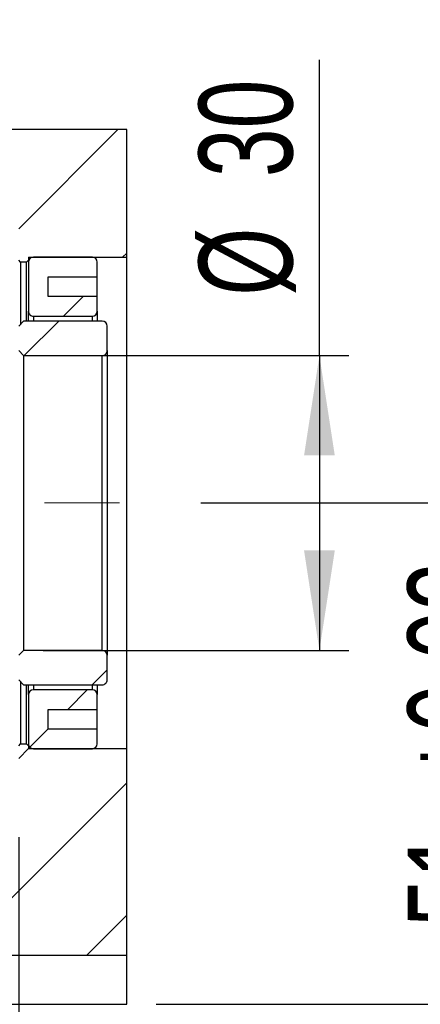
# Model space of a CAD drawing. Header units: millimetres. Extents: x 28 to 285, y 4 to 200.
# Tile 4 of 6: x 248 to 261, y 37 to 71. Entities that reach past the tile are written whole.
import ezdxf

# ---------------------------------------------------------------- set-up
doc = ezdxf.new("R2010")
doc.units = ezdxf.units.MM
doc.linetypes.add('CENTERX2', pattern=[20.319999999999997, 12.7, -2.54, 2.54, -2.54])
doc.layers.add('圖層0', color=7, linetype='Continuous')
doc.styles.add('SLDTEXTSTYLE0', font='TXT', dxfattribs={"width": 0.7})
doc.dimstyles.new('SLDDIMSTYLE1', dxfattribs={"dimtxt": 0.18, "dimasz": 2.5, "dimexe": 0, "dimexo": 0.0625, "dimgap": 0, "dimtad": 0, "dimtih": 1, "dimtoh": 1, "dimdec": 0, "dimrnd": 1e-09, "dimzin": 0, "dimdsep": 46, "dimtxsty": 'Standard', "dimsah": 1, "dimcen": 0.09, "dimadec": 0, "dimazin": 0, "dimtfac": 2.5, "dimtdec": 0, "dimtofl": 0, "dimtmove": 0, "dimatfit": 3, "dimfxl": 0, "dimfrac": 2, "dimtolj": 1, "dimtzin": 0, "dimarcsym": 0})
doc.dimstyles.new('SLDDIMSTYLE3', dxfattribs={"dimtxt": 3.389973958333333, "dimasz": 2.5, "dimexe": 0, "dimexo": 0.0625, "dimgap": 0.8474934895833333, "dimtad": 1, "dimlfac": 3, "dimrnd": 1e-09, "dimzin": 12, "dimdsep": 46, "dimtxsty": 'SLDTEXTSTYLE0', "dimsah": 1, "dimcen": 0.09, "dimadec": 0, "dimazin": 3, "dimtfac": 1, "dimtofl": 0, "dimtmove": 0, "dimatfit": 3, "dimfxl": 0, "dimfrac": 2, "dimtolj": 1, "dimtzin": 12, "dimarcsym": 0})
doc.dimstyles.new('SLDDIMSTYLE5', dxfattribs={"dimtxt": 3.389973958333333, "dimasz": 2.5, "dimexe": 0, "dimexo": 0.0625, "dimgap": 0.8474934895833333, "dimtad": 1, "dimlfac": 3, "dimrnd": 1e-09, "dimzin": 12, "dimdsep": 46, "dimtxsty": 'SLDTEXTSTYLE0', "dimsah": 1, "dimcen": 0.09, "dimadec": 0, "dimazin": 3, "dimtfac": 1, "dimtmove": 0, "dimatfit": 0, "dimfxl": 0, "dimfrac": 2, "dimtolj": 1, "dimtzin": 12, "dimarcsym": 0})
doc.dimstyles.new('SLDDIMSTYLE7', dxfattribs={"dimtxt": 3.389973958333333, "dimasz": 2.5, "dimexe": 0, "dimexo": 0.0625, "dimgap": 0.8474934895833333, "dimtad": 1, "dimlfac": 3, "dimrnd": 1e-09, "dimzin": 12, "dimdsep": 46, "dimtxsty": 'SLDTEXTSTYLE0', "dimsah": 1, "dimcen": 0.09, "dimadec": 0, "dimazin": 3, "dimtol": 1, "dimtp": 0.02, "dimtm": 0.02, "dimtfac": 1, "dimtmove": 0, "dimatfit": 0, "dimfxl": 0, "dimfrac": 2, "dimtolj": 1, "dimarcsym": 0})
pattern_1 = [(45, (0, 0), (-2.245064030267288, 2.245064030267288), [])]

# ---------------------------------------------------------------- blocks, each defined once
blk = doc.blocks.new('_D_14')
at = {"layer": '圖層0', "color": 7}
for p, q in [((247.7395301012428, 43.01205020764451), (247.7395301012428, 26.00049713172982)), ((251.4061967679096, 36.34538354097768), (251.4061967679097, 26.00049713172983)), ((247.7395301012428, 27.00049713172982), (241.2203494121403, 27.00049713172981)), ((247.7395301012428, 27.00049713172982), (251.4061967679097, 27.00049713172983)), ((251.4061967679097, 27.00049713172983), (259.9304370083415, 27.00049713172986))]:
    blk.add_line(p, q, dxfattribs=at)
for points in [[(247.7395301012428, 27.00049713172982), (244.3495561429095, 27.52203158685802), (244.3495561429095, 26.47896267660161)], [(251.4061967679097, 27.00049713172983), (254.796170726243, 26.47896267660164), (254.796170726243, 27.52203158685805)]]:
    blk.add_solid(points, dxfattribs=at)
at = {"layer": '圖層0', "color": 7, "insert": (255.9558074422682, 31.09328726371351), "char_height": 3.175, "attachment_point": 1, "style": 'SLDTEXTSTYLE0'}
blk.add_mtext('11', dxfattribs=at)
blk = doc.blocks.new('_D_18')
at = {"layer": '圖層0', "color": 7}
for p, q in [((257.9431222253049, 59.34538354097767), (257.9431222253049, 69.36789196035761)), ((248.5728634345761, 59.34538354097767), (258.9431222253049, 59.34538354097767)), ((257.9431222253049, 59.34538354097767), (257.9431222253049, 49.34538354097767)), ((248.5728634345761, 49.34538354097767), (258.9431222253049, 49.34538354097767))]:
    blk.add_line(p, q, dxfattribs=at)
for points in [[(257.9431222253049, 59.34538354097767), (257.4215877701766, 55.95540958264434), (258.4646566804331, 55.95540958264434)], [(257.9431222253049, 49.34538354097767), (258.4646566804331, 52.73535749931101), (257.4215877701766, 52.73535749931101)]]:
    blk.add_solid(points, dxfattribs=at)
at = {"layer": '圖層0', "color": 7, "char_height": 3.175, "attachment_point": 1, "rotation": 90.00000000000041, "style": 'SLDTEXTSTYLE0'}
for s, insert in [('30', (253.8503318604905, 65.39326192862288)), ('%%c', (253.8503318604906, 61.37159545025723))]:
    blk.add_mtext(s, dxfattribs=dict(at, insert=insert))
blk = doc.blocks.new('_D_19')
at = {"layer": '圖層0', "color": 7}
for p, q in [((265.0266405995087, 54.34538354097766), (265.0266405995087, 60.86456423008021)), ((253.9194848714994, 54.34538354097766), (266.0266405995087, 54.34538354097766)), ((265.0266405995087, 54.34538354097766), (265.0266405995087, 37.34538354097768)), ((252.4061967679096, 37.34538354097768), (266.0266405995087, 37.34538354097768)), ((265.0266405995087, 37.34538354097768), (265.0266405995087, 30.82620285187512))]:
    blk.add_line(p, q, dxfattribs=at)
for points in [[(265.0266405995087, 54.34538354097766), (265.5481750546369, 57.73535749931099), (264.5051061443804, 57.73535749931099)], [(265.0266405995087, 37.34538354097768), (264.5051061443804, 33.95540958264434), (265.5481750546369, 33.95540958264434)]]:
    blk.add_solid(points, dxfattribs=at)
at = {"layer": '圖層0', "color": 7, "char_height": 3.175, "attachment_point": 1, "rotation": 90.00000000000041, "style": 'SLDTEXTSTYLE0'}
for s, insert in [('±0.02', (260.933850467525, 44.92209055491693)), ('51', (260.9338504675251, 39.95527348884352))]:
    blk.add_mtext(s, dxfattribs=dict(at, insert=insert))

msp = doc.modelspace()

# ---------------------------------------------------------------- hatches: boundary and pattern name
at = {"layer": '圖層0', "linetype": 'Continuous', "lineweight": 18}
h = msp.add_hatch(dxfattribs=at)
h.set_pattern_fill('ANSI31', color=256, style=0)
h.set_pattern_definition(pattern_1)
h.paths.add_polyline_path([(247.8061967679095, 62.51205020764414), (248.0061967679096, 62.51205020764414), (248.0728634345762, 62.5787168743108), (248.0728634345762, 62.67871687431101), (251.4061967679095, 62.67871687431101), (251.4061967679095, 67.01205020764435), (236.3561967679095, 67.01205020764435), (236.3561967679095, 64.67871687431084), (247.7395301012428, 64.67871687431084), (247.7395301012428, 62.5787168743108)], flags=0)
h = msp.add_hatch(dxfattribs=at)
h.set_pattern_fill('ANSI31', color=256, style=0)
h.set_pattern_definition(pattern_1)
edge = h.paths.add_edge_path(flags=0)
edge.add_line((250.4061967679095, 60.84538354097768), (250.4061967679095, 61.34538354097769))
edge.add_line((250.4061967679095, 61.34538354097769), (248.7395301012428, 61.34538354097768))
edge.add_line((248.7395301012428, 61.34538354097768), (248.7395301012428, 62.01205020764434))
edge.add_line((248.7395301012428, 62.01205020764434), (250.4061967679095, 62.01205020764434))
edge.add_line((250.4061967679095, 62.01205020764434), (250.4061967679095, 62.51205020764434))
edge.add_arc((250.2395301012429, 62.51205020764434), 0.1666666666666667, 0, 90)
edge.add_line((250.2395301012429, 62.67871687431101), (248.2395301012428, 62.67871687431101))
edge.add_arc((248.2395301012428, 62.51205020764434), 0.1666666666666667, 90, 180)
edge.add_line((248.0728634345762, 62.51205020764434), (248.0728634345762, 60.84538354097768))
edge.add_arc((248.2395301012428, 60.84538354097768), 0.1666666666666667, 180, 270.0000000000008)
edge.add_line((248.2395301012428, 60.67871687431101), (250.2395301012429, 60.67871687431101))
edge.add_arc((250.2395301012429, 60.84538354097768), 0.1666666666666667, 270.0000000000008, 360.0000000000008)
h = msp.add_hatch(dxfattribs=at)
h.set_pattern_fill('ANSI31', color=256, style=0)
h.set_pattern_definition(pattern_1)
edge = h.paths.add_edge_path(flags=0)
edge.add_line((247.7395301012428, 59.51205020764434), (247.9061967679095, 59.34538354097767))
edge.add_line((247.9061967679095, 59.34538354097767), (250.5728634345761, 59.34538354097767))
edge.add_arc((250.5728634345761, 59.51205020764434), 0.1666666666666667, 270.0000000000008, 360.0000000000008)
edge.add_line((250.7395301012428, 59.51205020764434), (250.7395301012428, 60.34538354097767))
edge.add_arc((250.5728634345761, 60.34538354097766), 0.1666666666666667, 2.442665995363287e-12, 90)
edge.add_line((250.5728634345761, 60.51205020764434), (247.9061967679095, 60.51205020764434))
edge.add_line((247.9061967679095, 60.51205020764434), (247.7395301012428, 60.34538354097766))
edge.add_line((247.7395301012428, 60.34538354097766), (247.7395301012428, 59.51205020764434))
h = msp.add_hatch(dxfattribs=at)
h.set_pattern_fill('ANSI31', color=256, style=0)
h.set_pattern_definition(pattern_1)
edge = h.paths.add_edge_path(flags=0)
edge.add_line((247.9061967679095, 49.34538354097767), (247.7395301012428, 49.178716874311))
edge.add_line((247.7395301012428, 49.178716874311), (247.7395301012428, 48.34538354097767))
edge.add_line((247.7395301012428, 48.34538354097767), (247.9061967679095, 48.17871687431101))
edge.add_line((247.9061967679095, 48.17871687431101), (250.5728634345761, 48.178716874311))
edge.add_arc((250.5728634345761, 48.34538354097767), 0.1666666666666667, 270.0000000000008, 360.0000000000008)
edge.add_line((250.7395301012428, 48.34538354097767), (250.7395301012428, 49.178716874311))
edge.add_arc((250.5728634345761, 49.178716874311), 0.1666666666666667, 0, 90)
edge.add_line((250.5728634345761, 49.34538354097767), (247.9061967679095, 49.34538354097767))
h = msp.add_hatch(dxfattribs=at)
h.set_pattern_fill('ANSI31', color=256, style=0)
h.set_pattern_definition(pattern_1)
edge = h.paths.add_edge_path(flags=0)
edge.add_line((248.7395301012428, 46.67871687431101), (248.7395301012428, 47.34538354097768))
edge.add_line((248.7395301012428, 47.34538354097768), (250.4061967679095, 47.34538354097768))
edge.add_line((250.4061967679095, 47.34538354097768), (250.4061967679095, 47.84538354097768))
edge.add_arc((250.2395301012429, 47.84538354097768), 0.1666666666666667, 0, 90)
edge.add_line((250.2395301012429, 48.01205020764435), (248.2395301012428, 48.01205020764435))
edge.add_arc((248.2395301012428, 47.84538354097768), 0.1666666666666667, 90, 180)
edge.add_line((248.0728634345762, 47.84538354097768), (248.0728634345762, 46.17871687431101))
edge.add_arc((248.2395301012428, 46.17871687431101), 0.1666666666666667, 180, 270.0000000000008)
edge.add_line((248.2395301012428, 46.01205020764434), (250.2395301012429, 46.01205020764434))
edge.add_arc((250.2395301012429, 46.17871687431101), 0.1666666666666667, 270.0000000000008, 360.0000000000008)
edge.add_line((250.4061967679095, 46.17871687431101), (250.4061967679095, 46.67871687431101))
edge.add_line((250.4061967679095, 46.67871687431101), (248.7395301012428, 46.67871687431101))
h = msp.add_hatch(dxfattribs=at)
h.set_pattern_fill('ANSI31', color=256, style=0)
h.set_pattern_definition(pattern_1)
h.paths.add_polyline_path([(248.0061967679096, 46.17871687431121), (247.8061967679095, 46.17871687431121), (247.7395301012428, 46.11205020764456), (247.7395301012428, 44.01205020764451), (236.3561967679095, 44.01205020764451), (236.3561967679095, 39.01205020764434), (251.4061967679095, 39.01205020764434), (251.4061967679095, 46.01205020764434), (248.0728634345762, 46.01205020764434), (248.0728634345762, 46.11205020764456)], flags=0)

# ---------------------------------------------------------------- linework, layer by layer
at = {"color": 7, "linetype": 'Continuous', "lineweight": 25}
for p, q in [((251.406197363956, 67.01204980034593), (236.3561959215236, 67.01204980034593)), ((251.406197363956, 62.67871699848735), (251.406197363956, 67.01204980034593)), ((247.806196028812, 62.51204999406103), (247.7395282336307, 62.57871716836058)), ((248.0061944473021, 62.51204999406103), (247.806196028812, 62.51204999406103)), ((247.806196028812, 62.51204999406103), (247.806196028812, 60.41205045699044)), ((248.0728622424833, 62.57871716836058), (248.0061944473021, 62.51204999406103)), ((248.0061944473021, 60.51205028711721), (248.0061944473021, 62.51204999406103)), ((248.0728622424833, 62.67871699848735), (251.406197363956, 62.67871699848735)), ((248.0728622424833, 62.67871699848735), (248.0728622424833, 62.57871716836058)), ((248.0728622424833, 62.57871716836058), (248.0728622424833, 62.51204999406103)), ((248.0728622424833, 62.51204999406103), (248.0728622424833, 60.84538367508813)), ((250.2395308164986, 62.67871699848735), (248.2395317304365, 62.67871699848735)), ((250.4061953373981, 62.0120502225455), (250.4061953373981, 62.51204999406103)), ((251.406197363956, 46.012050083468), (251.406197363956, 62.67871699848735)), ((248.7395302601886, 62.0120502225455), (250.4061953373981, 62.0120502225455)), ((248.7395302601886, 61.34538344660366), (248.7395302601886, 62.0120502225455)), ((250.4061953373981, 61.34538344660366), (250.4061953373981, 62.0120502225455)), ((250.4061953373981, 61.34538344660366), (248.7395302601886, 61.34538344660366)), ((250.4061953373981, 60.84538367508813), (250.4061953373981, 61.34538344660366)), ((248.0728622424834, 60.51205028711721), (248.0728622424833, 60.84538367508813)), ((250.4061953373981, 60.84538367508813), (250.4061953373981, 60.51205028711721)), ((247.7395282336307, 60.34538328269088), (247.9061977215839, 60.51205028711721)), ((250.5728648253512, 60.51205028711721), (247.9061977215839, 60.51205028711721)), ((248.2395317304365, 60.67871667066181), (250.2395308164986, 60.67871667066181)), ((250.7395293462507, 59.51205012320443), (250.7395293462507, 60.34538328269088)), ((247.9061977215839, 59.34538342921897), (247.7395282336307, 59.51205012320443)), ((250.7395293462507, 59.51205012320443), (250.7395293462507, 49.17871695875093)), ((247.9061977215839, 59.34538342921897), (250.5728648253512, 59.34538342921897)), ((247.9061977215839, 59.34538342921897), (247.9061977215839, 49.34538365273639)), ((250.5728648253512, 49.34538365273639), (250.5728648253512, 59.34538342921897)), ((247.7395282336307, 49.17871695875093), (247.9061977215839, 49.34538365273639)), ((250.5728648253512, 49.34538365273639), (247.9061977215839, 49.34538365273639)), ((250.7395293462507, 48.34538379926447), (250.7395293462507, 49.17871695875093)), ((247.9061977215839, 48.17871679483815), (247.7395282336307, 48.34538379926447)), ((247.806196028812, 48.27871662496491), (247.806196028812, 46.17871708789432)), ((247.9061977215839, 48.17871679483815), (250.5728648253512, 48.17871679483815)), ((248.0061944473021, 46.17871708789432), (248.0061944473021, 48.17871679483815)), ((248.0728622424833, 47.84538340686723), (248.0728622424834, 48.17871679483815)), ((250.4061953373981, 48.17871679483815), (250.4061953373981, 47.84538340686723)), ((248.0728622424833, 47.84538340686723), (248.0728622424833, 46.17871708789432)), ((250.2395308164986, 48.01205041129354), (248.2395317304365, 48.01205041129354)), ((250.4061953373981, 47.34538363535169), (250.4061953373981, 47.84538340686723)), ((248.7395302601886, 47.34538363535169), (250.4061953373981, 47.34538363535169)), ((248.7395302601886, 46.67871685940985), (248.7395302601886, 47.34538363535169)), ((250.4061953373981, 46.67871685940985), (250.4061953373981, 47.34538363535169)), ((250.4061953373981, 46.67871685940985), (248.7395302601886, 46.67871685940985)), ((250.4061953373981, 46.17871708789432), (250.4061953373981, 46.67871685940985)), ((247.7395282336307, 46.11204991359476), (247.806196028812, 46.17871708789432)), ((247.806196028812, 46.17871708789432), (248.0061944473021, 46.17871708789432)), ((248.0061944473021, 46.17871708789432), (248.0728622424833, 46.11204991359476)), ((248.0728622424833, 46.17871708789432), (248.0728622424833, 46.11204991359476)), ((248.0728622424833, 46.11204991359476), (248.0728622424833, 46.012050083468)), ((251.406197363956, 46.012050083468), (248.0728622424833, 46.012050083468)), ((248.2395317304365, 46.012050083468), (250.2395308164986, 46.012050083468)), ((251.406197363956, 39.01205017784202), (251.406197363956, 46.012050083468)), ((236.3561959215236, 39.01205017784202), (251.406197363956, 39.01205017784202)), ((251.4061973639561, 37.34538385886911), (251.4061973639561, 39.01205017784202)), ((236.3561959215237, 37.34538385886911), (251.4061973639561, 37.34538385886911))]:
    msp.add_line(p, q, dxfattribs=at)
at = {"color": 8, "linetype": 'Continuous', "lineweight": 25}
for p, q in [((248.2395317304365, 60.67871667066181), (248.2395317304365, 60.51205028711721)), ((250.2395308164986, 60.51205028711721), (250.2395308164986, 60.67871667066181)), ((248.2395317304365, 48.17871679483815), (248.2395317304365, 48.01205041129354)), ((250.2395308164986, 48.01205041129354), (250.2395308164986, 48.17871679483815))]:
    msp.add_line(p, q, dxfattribs=at)
at = {"color": 7, "linetype": 'Continuous', "lineweight": 25}
for centre, radius, start, end in [((248.2395301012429, 62.51205020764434), 0.1666666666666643, 90, 179.9999999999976), ((250.2395301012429, 62.51205020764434), 0.1666666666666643, 0, 90), ((248.2395301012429, 60.84538354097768), 0.1666666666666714, 179.9999999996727, 270.0000000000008), ((250.2395301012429, 60.84538354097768), 0.1666666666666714, 270.0000000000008, 0), ((250.5728634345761, 60.34538354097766), 0.166666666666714, 2.442665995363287e-12, 90), ((250.5728634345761, 59.51205020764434), 0.166666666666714, 270.0000000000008, 3.419732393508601e-10), ((250.5728634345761, 49.178716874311), 0.166666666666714, 3.419732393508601e-10, 90), ((250.5728634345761, 48.34538354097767), 0.166666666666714, 270.0000000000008, 2.442665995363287e-12), ((248.2395301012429, 47.84538354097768), 0.1666666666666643, 90, 179.9999999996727), ((250.2395301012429, 47.84538354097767), 0.1666666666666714, 0, 90), ((248.2395301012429, 46.17871687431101), 0.1666666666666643, 179.9999999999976, 270.0000000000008), ((250.2395301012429, 46.17871687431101), 0.1666666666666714, 270.0000000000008, 0)]:
    msp.add_arc(centre, radius, start, end, dxfattribs=at)
at = {"layer": '圖層0', "color": 7, "linetype": 'CENTERX2', "lineweight": 18}
msp.add_line((192.7395301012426, 54.34538354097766), (252.9194848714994, 54.34538354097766), dxfattribs=at)

# ---------------------------------------------------------------- dimensions: what is measured, and where the dimension line sits
at = {"layer": '圖層0', "color": 7}
dim = msp.add_linear_dim(base=(257.9431222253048, 49.34538354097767), p1=(247.5728634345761, 59.34538354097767), p2=(247.5728634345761, 49.34538354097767), angle=90.0000000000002, text='%%c<>', dimstyle='SLDDIMSTYLE3', dxfattribs=at)
dim.commit()
dim.dimension.update_dxf_attribs({"geometry": '_D_18', "text_midpoint": (257.9431222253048, 65.36974370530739), "dimtype": 160})
for base, p1, angle, dimstyle, picture, middle in [((265.0266405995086, 37.34538354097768), (252.9194848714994, 54.34538354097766), 90.0000000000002, 'SLDDIMSTYLE7', '_D_19', (265.0266405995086, 47.0402270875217)), ((251.4061967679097, 27.00049713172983), (247.7395301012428, 44.01205020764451), 1.665454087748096e-13, 'SLDDIMSTYLE5', '_D_14', (257.9431222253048, 27.00049713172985))]:
    dim = msp.add_linear_dim(base=base, p1=p1, p2=(251.4061967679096, 37.34538354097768), angle=angle, dimstyle=dimstyle, dxfattribs=at)
    dim.commit()
    dim.dimension.update_dxf_attribs({"geometry": picture, "text_midpoint": middle, "dimtype": 160})

# ---------------------------------------------------------------- leaders
msp.add_leader([(265.2114141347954, 54.34538354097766), (265.2114141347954, 90.44669582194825), (238.9452300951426, 89.60333644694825)], dimstyle='SLDDIMSTYLE1', dxfattribs=at)

doc.saveas('drawing.dxf')
